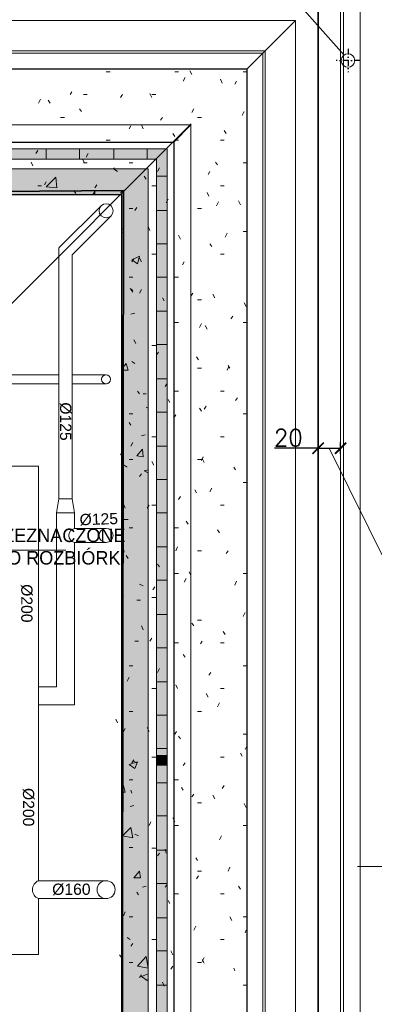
# Model space of a CAD drawing. Header units: millimetres. Extents: x -740 to 33545, y -26688 to 22494.
# Tile 65 of 256: x 11617 to 11932, y 6832 to 7709. Entities that reach past the tile are written whole.
import ezdxf
from ezdxf.lldxf.tags import DXFTag

# ---------------------------------------------------------------- set-up
doc = ezdxf.new("R2010")
doc.units = ezdxf.units.MM
doc.header["$MEASUREMENT"] = 0
for name, pattern in [('AUSGEZOGEN', [0]), ('CENTERX2', [101.6, 63.5, -12.7, 12.7, -12.7]), ('STRICHPUNKTX2', [2, 1, -0.5, 0, -0.5])]:
    doc.linetypes.add(name, pattern=pattern)
doc.layers.get('Defpoints').update_dxf_attribs({"color": 252})
doc.layers.add('_B___I__', color=252, linetype='AUSGEZOGEN')
doc.layers.add('_IS_EKO_Opis_Wentylacja', color=7, linetype='CENTERX2')
for name, color, linetype, lineweight in [('_IS_Nawiew', 5, 'Continuous', 20), ('_IS_WYCIAG_TOALETY', 6, 'Continuous', 20), ('_IS_Wywiew', 1, 'Continuous', 20), ('A_izolacja', 252, 'Continuous', 9), ('A_l.przerywana', 252, 'ICAD_ISO03W100', 9), ('A_l.widokowa', 252, 'Continuous', 18), ('A_wymiarowanie', 252, 'Continuous', 9), ('l. przerywana', 252, 'ICAD_ISO03W100', 9), ('l.przerywana', 252, 'ICAD_ISO03W100', 5), ('Nowe_820-G Rysunki Obrazki_Nr_pióra__1', 252, 'Continuous', 13), ('Nowe_820-G Rysunki Obrazki_Nr_pióra__101', 252, 'Continuous', 5), ('Nowe_820-G Rysunki Obrazki_Nr_pióra__19', 252, 'Continuous', 0), ('Nowe_820-G Rysunki Obrazki_Nr_pióra__22', 252, 'Continuous', 25), ('wymiarowanie', 252, 'Continuous', 9)]:
    doc.layers.add(name, color=color, linetype=linetype, lineweight=lineweight)
doc.styles.add('Arial', font='arial.ttf')
doc.styles.add('styl1', font='arial.ttf', dxfattribs={"height": 15})
doc.styles.add('styl2', font='simplex.shx')
tags = doc.linetypes.add('ICAD_ISO03W100', pattern=[30, 12, -18]).pattern_tags.tags
tags[6:7] = [DXFTag(74, 4), DXFTag(75, 0), DXFTag(340, '0'), DXFTag(46, 1.0), DXFTag(50, 0.0), DXFTag(44, 0.0), DXFTag(45, 0.0)]
tags[4:5] = [DXFTag(74, 4), DXFTag(75, 0), DXFTag(340, '0'), DXFTag(46, 1.0), DXFTag(50, 0.0), DXFTag(44, 0.0), DXFTag(45, 0.0)]
doc.dimstyles.new('Kopia I_1.100', dxfattribs={"dimtxt": 15, "dimasz": 10, "dimexe": 5, "dimexo": 1, "dimgap": 1.5, "dimtad": 1, "dimdec": 1, "dimrnd": 0.5, "dimtxsty": 'styl2', "dimblk": 'ARCHTICK', "dimcen": 5, "dimadec": 0, "dimazin": 0, "dimtfac": 1, "dimtdec": 1, "dimtmove": 0, "dimatfit": 3, "dimldrblk": 'ARCHTICK', "dimfxl": 0, "dimarcsym": 0})

# ---------------------------------------------------------------- blocks, each defined once
blk = doc.blocks.new('_ArchTick')
at = {"color": 0, "linetype": 'ByBlock', "const_width": 0.15}
blk.add_lwpolyline([(-0.5, -0.5), (0.5, 0.5)], dxfattribs=at)
blk = doc.blocks.new('*D1884')
at = {"layer": 'Defpoints', "color": 0}
for p in [(11902.33, 7327.06), (11882.33, 7299.55), (11902.33, 7301.49)]:
    blk.add_point(p, dxfattribs=at)
at = {"layer": 'wymiarowanie', "color": 0, "lineweight": -2}
for p, q in [((11882.33, 7322.06), (11882.33, 7332.06)), ((11902.33, 7322.06), (11902.33, 7332.06)), ((11882.33, 7327.06), (11843.5, 7327.06)), ((11882.33, 7327.06), (11902.33, 7327.06))]:
    blk.add_line(p, q, dxfattribs=at)
at = {"layer": 'wymiarowanie', "color": 0, "lineweight": -2, "xscale": 10, "yscale": 10, "zscale": 10, "rotation": 180}
blk.add_blockref('_ArchTick', (11882.33, 7327.06), dxfattribs=at)
at = {"layer": 'wymiarowanie', "color": 0, "lineweight": -2, "xscale": 10, "yscale": 10, "zscale": 10}
blk.add_blockref('_ArchTick', (11902.33, 7327.06), dxfattribs=at)
at = {"layer": 'wymiarowanie', "color": 0, "insert": (11855.92, 7336.44), "char_height": 15, "attachment_point": 5, "style": 'styl2'}
blk.add_mtext('20', dxfattribs=at)

msp = doc.modelspace()

# ---------------------------------------------------------------- hatches: boundary and pattern name
at = {"layer": 'Nowe_820-G Rysunki Obrazki_Nr_pióra__1', "linetype": 'Continuous', "lineweight": 0}
for points in [[(11220.55, 7584.58), (11748.03, 7584.58), (11748.03, 7593.89), (11220.55, 7593.89)], [(11738.71, 7053.72), (11748.03, 7053.72), (11748.03, 7584.58), (11738.71, 7584.58)], [(11238.33, 7553.25), (11731.09, 7553.25), (11731.09, 7576.11), (11238.33, 7576.11)], [(11707.39, 7036.78), (11731.09, 7036.78), (11731.09, 7553.25), (11707.39, 7553.25)], [(11738.71, 7044.4), (11748.03, 7044.4), (11748.03, 7053.72), (11738.71, 7053.72)], [(11738.71, 6196.89), (11748.03, 6196.89), (11748.03, 7044.4), (11738.71, 7044.4)], [(11707.39, 7013.08), (11731.09, 7013.08), (11731.09, 7036.78), (11707.39, 7036.78)], [(11707.39, 6228.22), (11731.09, 6228.22), (11731.09, 7013.08), (11707.39, 7013.08)]]:
    msp.add_hatch(color=256, dxfattribs=at).paths.add_polyline_path(points)

# ---------------------------------------------------------------- linework, layer by layer
at = {"layer": '_B___I__', "linetype": 'STRICHPUNKTX2', "ltscale": 5}
for p, q in [((11908.98, 7682.95), (11908.98, 7661.95)), ((11919.48, 7672.45), (11898.48, 7672.45))]:
    msp.add_line(p, q, dxfattribs=at)
at = {"layer": '_IS_Nawiew'}
for p, q in [((11418.68, 7311.02), (11633.61, 7311.02)), ((11633.61, 7311.02), (11633.67, 6941.91)), ((11693.73, 6941.91), (11633.61, 6941.91)), ((11693.73, 6925.91), (11633.55, 6925.91)), ((11633.55, 6925.91), (11633.64, 6876.18)), ((10266.33, 6876.15), (11633.64, 6876.18))]:
    msp.add_line(p, q, dxfattribs=at)
msp.add_circle((11693.73, 6933.91), 8, dxfattribs=at)
msp.add_arc((11636.9, 6933.9), 8.66, 112.31295, 247.26059, dxfattribs=at)
at = {"layer": '_IS_WYCIAG_TOALETY', "color": 6}
for p, q in [((11689.6, 7543.28), (11651.79, 7505.47)), ((11698.15, 7534.17), (11663.5, 7499.5)), ((11651.73, 7282.17), (11651.73, 7505.41)), ((11663.5, 7499.5), (11663.5, 7282.17)), ((11649.61, 7269.67), (11651.73, 7282.17)), ((11663.5, 7282.17), (11651.73, 7282.17)), ((11665.61, 7269.67), (11663.5, 7282.17)), ((11649.61, 7269.67), (11649.61, 7114.63)), ((11665.61, 7269.67), (11649.61, 7269.67)), ((11665.61, 7269.67), (11665.57, 7255.69)), ((11665.61, 7243.19), (11665.61, 7098.63)), ((11649.61, 7114.63), (11633.61, 7114.63)), ((11665.61, 7098.63), (11633.61, 7098.63))]:
    msp.add_line(p, q, dxfattribs=at)
at = {"layer": '_IS_WYCIAG_TOALETY'}
for p, q in [((11693.69, 7255.69), (11665.57, 7255.69)), ((11693.73, 7243.19), (11665.61, 7243.19))]:
    msp.add_line(p, q, dxfattribs=at)
for centre in [(11693.73, 7538.59), (11693.73, 7249.44)]:
    msp.add_circle(centre, 6.25, dxfattribs=at)
msp.add_arc((11666.94, 7249.44), 6.39, 102.42267, 258.00541, dxfattribs=at)
at = {"layer": '_IS_Wywiew'}
for p, q in [((11651.73, 7392.49), (11413.34, 7392.49)), ((11693.73, 7392.49), (11663.5, 7392.49)), ((11651.73, 7384.5), (11414.13, 7384.5)), ((11694.1, 7384.5), (11663.5, 7384.5))]:
    msp.add_line(p, q, dxfattribs=at)
msp.add_circle((11693.73, 7388.49), 4, dxfattribs=at)
at = {"layer": 'A_izolacja', "lineweight": 35}
msp.add_lwpolyline([(11099.16, 6228.22), (11707.39, 6228.22), (11709.08, 7556.64), (11261.19, 7553.25), (11261.19, 7013.08), (11169.43, 7013.08)], dxfattribs=at)
at = {"layer": 'A_l.przerywana', "lineweight": 35}
msp.add_lwpolyline([(8847.19, 7722.4), (8847.19, 6053.28), (11882.33, 6053.28), (11882.33, 7728.19), (11086.25, 7728.19), (11086.25, 7188.02), (9643.26, 7188.02), (9643.26, 7722.4)], close=True, dxfattribs=at)
at = {"layer": 'A_l.przerywana', "linetype": 'ICAD_ISO03W100', "lineweight": 13}
for points in [[(11862.33, 7708.19), (11149.43, 7708.19)], [(11819.15, 7665.01), (11862.33, 7708.19)], [(11862.33, 7665.01), (11862.33, 7708.19)], [(11819.15, 7665.01), (11149.43, 7665.01)], [(11819.15, 7665.01), (11149.43, 7665.01)], [(11819.15, 6116.46), (11819.15, 7665.01)], [(11862.33, 6073.28), (11862.33, 7665.01)]]:
    msp.add_lwpolyline(points, dxfattribs=at)
at = {"layer": 'A_l.widokowa'}
for points in [[(8809.69, 7759.9), (8809.69, 6015.78), (11919.83, 6015.78), (11919.83, 7765.69), (11048.75, 7765.69), (11048.75, 7225.52), (9680.76, 7225.52), (9680.76, 7759.9)], [(8824.69, 7744.9), (8824.69, 6030.78), (11904.83, 6030.78), (11904.83, 7750.69), (11063.75, 7750.69), (11063.75, 7210.52), (9665.76, 7210.52), (9665.76, 7744.9)], [(8827.19, 7742.4), (8827.19, 6033.28), (11902.33, 6033.28), (11902.33, 7748.19), (11066.25, 7748.19), (11066.25, 7208.02), (9663.26, 7208.02), (9663.26, 7742.4)], [(8894.25, 7675.33), (8894.25, 6100.34), (11835.26, 6100.34), (11835.26, 7681.13), (11133.32, 7681.13), (11133.32, 7140.95), (9596.19, 7140.95), (9596.19, 7675.33)], [(8896.25, 7673.33), (8896.25, 6102.34), (11833.26, 6102.34), (11833.26, 7679.13), (11135.32, 7679.13), (11135.32, 7138.95), (9594.19, 7138.95), (9594.19, 7673.33)]]:
    msp.add_lwpolyline(points, close=True, dxfattribs=at)
at = {"layer": 'A_wymiarowanie'}
msp.add_line((11657.93, 7236.42), (11468.45, 7236.42), dxfattribs=at)
at = {"layer": 'l. przerywana', "ltscale": 0.2}
msp.add_circle((11908.98, 7672.45), 6, dxfattribs=at)
at = {"layer": 'l.przerywana'}
msp.add_line((11485.33, 7331.19), (11769.34, 7616.06), dxfattribs=at)
msp.add_lwpolyline([(9904.19, 7702.4), (8867.19, 7702.4), (8867.19, 6073.28), (11862.33, 6073.28), (11862.33, 7708.19), (11106.25, 7708.19), (11106.25, 7168.02), (9904.19, 7168.02), (9904.19, 7702.4), (8867.19, 7702.4)], dxfattribs=at)
msp.add_lwpolyline([(9904.19, 7702.4), (8867.19, 7702.4), (8867.19, 6073.28), (11862.33, 6073.28), (11862.33, 7708.19), (11106.25, 7708.19), (11106.25, 7168.02), (9904.19, 7168.02), (9904.19, 7702.4), (8867.19, 7702.4)], dxfattribs=at)
msp.add_lwpolyline([(8910.51, 7659.07), (8910.51, 6116.61), (11819, 6116.61), (11819, 7664.86), (11149.58, 7664.86), (11149.58, 7124.69), (9860.86, 7124.69), (9860.86, 7659.07)], close=True, dxfattribs=at)
at = {"layer": 'Nowe_820-G Rysunki Obrazki_Nr_pióra__101', "linetype": 'Continuous', "lineweight": 5}
for points in [[(11769.19, 7615.06), (11199.39, 7615.06)], [(11753.95, 7599.82), (11769.19, 7615.06)], [(11769.19, 6166.41), (11769.19, 7615.06)], [(11220.55, 7593.89), (11748.03, 7593.89)], [(11640.5, 7584.58), (11640.5, 7593.89)], [(11670.13, 7584.58), (11670.13, 7593.89)], [(11700.61, 7584.58), (11700.61, 7593.89)], [(11730.25, 7584.58), (11730.25, 7593.89)], [(11748.03, 7593.89), (11748.03, 6187.58)], [(11230.71, 7584.58), (11738.71, 7584.58)], [(11738.71, 7584.58), (11738.71, 6196.89)], [(11238.33, 7576.11), (11731.09, 7576.11)], [(11648.97, 7576.11), (11649.81, 7576.11)], [(11700.61, 7576.11), (11704, 7573.57)], [(11731.09, 7576.11), (11731.09, 6205.36)], [(11738.71, 7569.34), (11748.03, 7569.34)], [(11640.5, 7560.02), (11648.97, 7568.49)], [(11649.81, 7559.18), (11648.97, 7568.49)], [(11640.5, 7560.02), (11649.81, 7559.18)], [(11681.99, 7553.25), (11683.68, 7555.79)], [(11683.68, 7553.25), (11683.68, 7555.79)], [(11706.54, 7554.94), (11709.08, 7556.64)], [(11738.71, 7538.86), (11748.03, 7538.86)], [(11707.39, 7521.92), (11708.23, 7522.77)], [(11707.39, 7518.54), (11708.23, 7519.38)], [(11738.71, 7509.22), (11748.03, 7509.22)], [(11716.7, 7494.83), (11723.47, 7498.22)], [(11716.7, 7494.83), (11721.78, 7491.44)], [(11721.78, 7491.44), (11723.47, 7498.22)], [(11738.71, 7479.59), (11748.03, 7479.59)], [(11715.01, 7469.43), (11717.55, 7467.74)], [(11715.85, 7446.57), (11719.24, 7447.42)], [(11738.71, 7449.11), (11748.03, 7449.11)], [(11738.71, 7419.48), (11748.03, 7419.48)], [(11707.39, 7397.46), (11711.62, 7402.54)], [(11713.31, 7396.62), (11711.62, 7402.54)], [(11716.7, 7404.24), (11719.24, 7402.54)], [(11707.39, 7396.62), (11713.31, 7396.62)], [(11738.71, 7389), (11748.03, 7389)], [(11726.86, 7375.45), (11729.4, 7375.45)], [(11729.4, 7363.6), (11731.09, 7362.75)], [(11738.71, 7359.36), (11748.03, 7359.36)], [(11725.17, 7338.2), (11728.55, 7339.04)], [(11720.93, 7320.42), (11726.01, 7326.34)], [(11726.86, 7319.57), (11726.01, 7326.34)], [(11738.71, 7328.88), (11748.03, 7328.88)], [(11720.93, 7320.42), (11726.86, 7319.57)], [(11709.93, 7311.95), (11712.47, 7310.26)], [(11727.71, 7306.87), (11731.09, 7307.72)], [(11727.71, 7306.87), (11731.09, 7305.18)], [(11738.71, 7299.25), (11748.03, 7299.25)], [(11709.93, 7263.69), (11713.31, 7263.69)], [(11738.71, 7269.62), (11748.03, 7269.62)], [(11707.39, 7234.9), (11709.93, 7235.75)], [(11708.23, 7229.82), (11709.93, 7235.75)], [(11738.71, 7239.14), (11748.03, 7239.14)], [(11707.39, 7230.67), (11708.23, 7229.82)], [(11738.71, 7209.5), (11748.03, 7209.5)], [(11723.47, 7206.12), (11726.86, 7204.42)], [(11720.93, 7191.72), (11724.32, 7191.72)], [(11738.71, 7179.02), (11748.03, 7179.02)], [(11719.24, 7155.32), (11722.63, 7155.32)], [(11738.71, 7149.39), (11748.03, 7149.39)], [(11738.71, 7118.91), (11748.03, 7118.91)], [(11707.39, 7087.58), (11708.23, 7087.58)], [(11738.71, 7089.28), (11748.03, 7089.28)], [(11707.39, 7079.96), (11708.23, 7079.96)], [(11738.71, 7059.64), (11748.03, 7059.64)], [(11714.16, 7045.25), (11721.78, 7047.79)], [(11714.16, 7045.25), (11719.24, 7041.86)], [(11717.55, 7048.64), (11720.93, 7046.94)], [(11719.24, 7041.86), (11721.78, 7047.79)], [(11707.39, 7024.93), (11709.08, 7026.62)], [(11710.77, 7020.7), (11709.08, 7026.62)], [(11738.71, 7029.16), (11748.03, 7029.16)], [(11707.39, 7020.7), (11710.77, 7020.7)], [(11715.01, 7008), (11718.39, 7008.84)], [(11738.71, 6999.53), (11748.03, 6999.53)], [(11708.23, 6981.75), (11715.85, 6989.37)], [(11708.23, 6981.75), (11717.55, 6980.06)], [(11717.55, 6980.06), (11715.85, 6989.37)], [(11719.24, 6983.44), (11722.63, 6981.75)], [(11714.16, 6971.59), (11717.55, 6971.59)], [(11738.71, 6969.05), (11748.03, 6969.05)], [(11718.39, 6944.5), (11723.47, 6950.42)], [(11724.32, 6944.5), (11723.47, 6950.42)], [(11718.39, 6944.5), (11724.32, 6944.5)], [(11738.71, 6939.42), (11748.03, 6939.42)], [(11726.01, 6936.03), (11729.4, 6936.88)], [(11738.71, 6908.94), (11748.03, 6908.94)], [(11712.47, 6891.16), (11715.01, 6889.46)], [(11738.71, 6879.3), (11748.03, 6879.3)], [(11721.78, 6865.76), (11729.4, 6874.22)], [(11731.09, 6864.06), (11729.4, 6874.22)], [(11721.78, 6865.76), (11731.09, 6864.06)], [(11725.17, 6856.44), (11731.09, 6858.98)], [(11725.17, 6856.44), (11730.25, 6853.06)], [(11730.25, 6853.06), (11731.09, 6853.9)], [(11738.71, 6848.82), (11748.03, 6848.82)]]:
    msp.add_lwpolyline(points, dxfattribs=at)
at = {"layer": 'Nowe_820-G Rysunki Obrazki_Nr_pióra__19', "linetype": 'Continuous', "lineweight": 0}
for points in [[(11693.84, 7662.47), (11697.23, 7662.47)], [(11754.8, 7662.47), (11758.19, 7662.47)], [(11764.11, 7657.39), (11762.42, 7654)], [(11770.04, 7659.93), (11768.35, 7663.32)], [(11815.76, 7662.47), (11819.15, 7662.47)], [(11797.13, 7652.31), (11795.44, 7655.7)], [(11809.83, 7654), (11808.14, 7651.46)], [(11663.36, 7644.69), (11661.67, 7642.15)], [(11673.52, 7642.15), (11676.91, 7642.15)], [(11708.23, 7642.15), (11706.54, 7639.61)], [(11734.48, 7639.61), (11732.79, 7643)], [(11734.48, 7642.15), (11737.87, 7642.15)], [(11635.42, 7637.92), (11633.73, 7634.53)], [(11643.89, 7634.53), (11642.19, 7637.07)], [(11653.2, 7621.83), (11656.59, 7621.83)], [(11671.83, 7626.91), (11670.13, 7629.45)], [(11743.79, 7621.83), (11742.1, 7619.29)], [(11771.73, 7629.45), (11770.04, 7626.06)], [(11775.12, 7621.83), (11778.51, 7621.83)], [(11816.61, 7626.91), (11814.91, 7623.52)], [(11715.85, 7614.21), (11714.16, 7611.67)], [(11726.86, 7611.67), (11725.17, 7615.06)], [(11754.8, 7604.9), (11753.11, 7607.44)], [(11800.52, 7607.44), (11798.83, 7609.98)], [(11693.84, 7601.51), (11697.23, 7601.51)], [(11754.8, 7601.51), (11758.19, 7601.51)], [(11795.44, 7601.51), (11798.83, 7601.51)], [(11632.88, 7592.2), (11631.19, 7589.66)], [(11677.75, 7589.66), (11676.06, 7586.27)], [(11628.65, 7578.65), (11626.95, 7582.04)], [(11674.37, 7581.19), (11672.67, 7584.58)], [(11673.52, 7581.19), (11676.91, 7581.19)], [(11714.16, 7581.19), (11717.55, 7581.19)], [(11792.9, 7579.5), (11791.21, 7582.04)], [(11815.76, 7581.19), (11819.15, 7581.19)], [(11702.31, 7574.42), (11700.61, 7576.96)], [(11729.4, 7566.8), (11727.71, 7569.34)], [(11741.25, 7576.96), (11739.56, 7573.57)], [(11786.13, 7573.57), (11784.43, 7571.03)], [(11632.88, 7560.87), (11636.27, 7560.87)], [(11640.5, 7564.26), (11638.81, 7561.72)], [(11685.37, 7561.72), (11683.68, 7559.18)], [(11734.48, 7560.87), (11737.87, 7560.87)], [(11795.44, 7560.87), (11798.83, 7560.87)], [(11666.75, 7554.1), (11665.05, 7556.64)], [(11785.28, 7551.56), (11783.59, 7554.94)], [(11748.87, 7549.02), (11747.18, 7545.63)], [(11793.75, 7546.48), (11792.05, 7543.09)], [(11813.22, 7543.94), (11811.53, 7547.32)], [(11714.16, 7540.55), (11717.55, 7540.55)], [(11720.93, 7541.4), (11719.24, 7538.86)], [(11775.12, 7540.55), (11778.51, 7540.55)], [(11732.79, 7521.08), (11731.09, 7524.46)], [(11759.88, 7513.46), (11758.19, 7516.84)], [(11801.37, 7518.54), (11799.67, 7515.15)], [(11815.76, 7520.23), (11819.15, 7520.23)], [(11787.82, 7506.68), (11786.13, 7509.22)], [(11734.48, 7499.91), (11737.87, 7499.91)], [(11795.44, 7499.91), (11798.83, 7499.91)], [(11718.39, 7495.68), (11716.7, 7493.14)], [(11725.17, 7493.14), (11723.47, 7496.52)], [(11763.27, 7493.14), (11761.57, 7490.6)], [(11714.16, 7479.59), (11717.55, 7479.59)], [(11754.8, 7479.59), (11758.19, 7479.59)], [(11717.55, 7466.04), (11715.85, 7468.58)], [(11725.17, 7468.58), (11723.47, 7465.2)], [(11770.89, 7465.2), (11769.19, 7462.66)], [(11790.36, 7460.96), (11788.67, 7464.35)], [(11745.49, 7458.42), (11743.79, 7460.96)], [(11775.12, 7459.27), (11778.51, 7459.27)], [(11818.3, 7453.34), (11816.61, 7456.73)], [(11754.8, 7438.95), (11758.19, 7438.95)], [(11778.51, 7438.1), (11776.81, 7434.72)], [(11806.45, 7444.88), (11804.75, 7442.34)], [(11815.76, 7438.95), (11819.15, 7438.95)], [(11783.59, 7433.02), (11781.89, 7436.41)], [(11720.09, 7420.32), (11718.39, 7423.71)], [(11734.48, 7418.63), (11737.87, 7418.63)], [(11740.41, 7412.7), (11738.71, 7410.16)], [(11775.97, 7405.93), (11774.27, 7408.47)], [(11775.12, 7398.31), (11778.51, 7398.31)], [(11803.06, 7400), (11801.37, 7396.62)], [(11803.91, 7398.31), (11802.21, 7400.85)], [(11748.03, 7384.76), (11746.33, 7382.22)], [(11723.47, 7375.45), (11721.78, 7377.99)], [(11754.8, 7377.99), (11758.19, 7377.99)], [(11795.44, 7377.99), (11798.83, 7377.99)], [(11750.57, 7367.83), (11748.87, 7370.37)], [(11810.68, 7372.06), (11808.99, 7369.52)], [(11778.51, 7360.21), (11776.81, 7362.75)], [(11782.74, 7364.44), (11781.05, 7361.9)], [(11714.16, 7357.67), (11717.55, 7357.67)], [(11715.85, 7347.51), (11714.16, 7350.05)], [(11755.65, 7356.82), (11753.95, 7354.28)], [(11815.76, 7357.67), (11819.15, 7357.67)], [(11717.55, 7332.27), (11715.85, 7328.88)], [(11734.48, 7337.35), (11737.87, 7337.35)], [(11795.44, 7337.35), (11798.83, 7337.35)], [(11708.23, 7319.57), (11706.54, 7322.11)], [(11714.16, 7317.03), (11717.55, 7317.03)], [(11736.17, 7311.95), (11734.48, 7315.34)], [(11775.12, 7317.03), (11778.51, 7317.03)], [(11780.2, 7319.57), (11778.51, 7316.18)], [(11781.05, 7314.49), (11779.35, 7317.88)], [(11808.99, 7307.72), (11807.29, 7310.26)], [(11725.17, 7304.33), (11723.47, 7301.79)], [(11774.27, 7287.4), (11772.58, 7289.94)], [(11787.82, 7291.63), (11786.13, 7288.24)], [(11815.76, 7296.71), (11819.15, 7296.71)], [(11759.88, 7284.01), (11758.19, 7281.47)], [(11710.77, 7273.85), (11709.08, 7277.24)], [(11731.94, 7276.39), (11730.25, 7273.85)], [(11734.48, 7276.39), (11737.87, 7276.39)], [(11795.44, 7276.39), (11798.83, 7276.39)], [(11766.65, 7259.46), (11764.96, 7262)], [(11714.16, 7256.07), (11717.55, 7256.07)], [(11754.8, 7256.07), (11758.19, 7256.07)], [(11794.59, 7251.84), (11792.9, 7254.38)], [(11757.34, 7239.14), (11755.65, 7235.75)], [(11775.12, 7235.75), (11778.51, 7235.75)], [(11802.21, 7235.75), (11800.52, 7233.21)], [(11713.31, 7228.98), (11711.62, 7231.52)], [(11741.25, 7221.36), (11739.56, 7223.9)], [(11754.8, 7215.43), (11758.19, 7215.43)], [(11764.96, 7211.2), (11763.27, 7207.81)], [(11769.19, 7213.74), (11767.5, 7217.12)], [(11815.76, 7215.43), (11819.15, 7215.43)], [(11737.02, 7203.58), (11735.33, 7201.04)], [(11809.83, 7208.66), (11808.14, 7205.27)], [(11709.08, 7195.96), (11707.39, 7193.42)], [(11734.48, 7194.26), (11737.87, 7194.26)], [(11817.45, 7180.72), (11815.76, 7177.33)], [(11726.86, 7165.48), (11725.17, 7168.86)], [(11771.73, 7168.86), (11770.04, 7171.4)], [(11775.12, 7173.94), (11778.51, 7173.94)], [(11734.48, 7157.86), (11732.79, 7155.32)], [(11799.67, 7161.24), (11797.98, 7163.78)], [(11754.8, 7153.62), (11758.19, 7153.62)], [(11779.35, 7155.32), (11777.66, 7152.78)], [(11795.44, 7153.62), (11798.83, 7153.62)], [(11764.11, 7140.92), (11762.42, 7143.46)], [(11714.16, 7133.3), (11717.55, 7133.3)], [(11741.25, 7130.76), (11739.56, 7127.38)], [(11815.76, 7133.3), (11819.15, 7133.3)], [(11714.16, 7123.14), (11712.47, 7119.76)], [(11786.97, 7127.38), (11785.28, 7124.84)], [(11734.48, 7112.98), (11737.87, 7112.98)], [(11757.34, 7112.98), (11755.65, 7116.37)], [(11795.44, 7112.98), (11798.83, 7112.98)], [(11784.43, 7105.36), (11782.74, 7108.75)], [(11794.59, 7100.28), (11792.9, 7096.9)], [(11714.16, 7092.66), (11717.55, 7092.66)], [(11775.12, 7092.66), (11778.51, 7092.66)], [(11704, 7082.5), (11702.31, 7085.89)], [(11731.94, 7074.88), (11730.25, 7078.27)], [(11710.77, 7077.42), (11709.08, 7074.88)], [(11756.49, 7074.88), (11754.8, 7072.34)], [(11759.88, 7068.11), (11758.19, 7070.65)], [(11815.76, 7072.34), (11819.15, 7072.34)], [(11819.15, 7062.18), (11817.45, 7058.8)], [(11734.48, 7052.02), (11737.87, 7052.02)], [(11795.44, 7052.02), (11798.83, 7052.02)], [(11814.91, 7052.87), (11813.22, 7055.41)], [(11718.39, 7049.48), (11716.7, 7046.94)], [(11764.11, 7046.94), (11762.42, 7044.4)], [(11714.16, 7031.7), (11717.55, 7031.7)], [(11754.8, 7031.7), (11758.19, 7031.7)], [(11798.83, 7026.62), (11797.13, 7024.08)], [(11716.7, 7019.85), (11715.85, 7022.39)], [(11762.42, 7022.39), (11760.73, 7024.93)], [(11771.73, 7019), (11770.04, 7016.46)], [(11790.36, 7014.77), (11788.67, 7018.16)], [(11775.12, 7011.38), (11778.51, 7011.38)], [(11818.3, 7007.15), (11816.61, 7010.54)], [(11733.63, 6994.45), (11731.94, 6991.06)], [(11754.8, 6994.45), (11753.11, 6997.84)], [(11754.8, 6991.06), (11758.19, 6991.06)], [(11815.76, 6991.06), (11819.15, 6991.06)], [(11796.29, 6981.75), (11794.59, 6978.36)], [(11734.48, 6970.74), (11737.87, 6970.74)], [(11741.25, 6966.51), (11739.56, 6963.97)], [(11747.18, 6966.51), (11746.33, 6969.9)], [(11819.15, 6963.97), (11819.15, 6964.82)], [(11775.12, 6959.74), (11773.43, 6962.28)], [(11775.97, 6946.19), (11774.27, 6943.65)], [(11775.12, 6950.42), (11778.51, 6950.42)], [(11803.91, 6953.81), (11802.21, 6950.42)], [(11748.03, 6938.57), (11746.33, 6936.03)], [(11722.63, 6929.26), (11720.93, 6931.8)], [(11754.8, 6930.1), (11758.19, 6930.1)], [(11795.44, 6930.1), (11798.83, 6930.1)], [(11813.22, 6934.34), (11811.53, 6936.88)], [(11750.57, 6921.64), (11748.87, 6924.18)], [(11710.77, 6914.02), (11709.08, 6910.63)], [(11714.16, 6909.78), (11717.55, 6909.78)], [(11805.6, 6906.4), (11803.91, 6909.78)], [(11815.76, 6909.78), (11819.15, 6909.78)], [(11773.43, 6901.32), (11771.73, 6897.93)], [(11818.3, 6897.93), (11817.45, 6895.39)], [(11717.55, 6886.08), (11715.85, 6883.54)], [(11734.48, 6889.46), (11737.87, 6889.46)], [(11795.44, 6889.46), (11798.83, 6889.46)], [(11753.11, 6875.92), (11751.41, 6879.3)], [(11707.39, 6873.38), (11705.69, 6875.92)], [(11714.16, 6869.14), (11717.55, 6869.14)], [(11775.12, 6869.14), (11778.51, 6869.14)], [(11781.05, 6873.38), (11779.35, 6869.99)], [(11781.05, 6868.3), (11779.35, 6871.68)], [(11753.11, 6865.76), (11751.41, 6863.22)], [(11808.14, 6861.52), (11807.29, 6864.06)], [(11725.17, 6858.14), (11723.47, 6855.6)], [(11745.49, 6847.98), (11743.79, 6851.36)], [(11815.76, 6848.82), (11819.15, 6848.82)]]:
    msp.add_lwpolyline(points, dxfattribs=at)
at = {"layer": 'Nowe_820-G Rysunki Obrazki_Nr_pióra__22', "linetype": 'Continuous', "lineweight": 25}
for points in [[(11214.63, 7599.82), (11753.95, 7599.82)], [(11753.95, 7599.82), (11753.95, 6181.65)], [(11261.19, 7553.25), (11707.39, 7553.25)], [(11707.39, 7553.25), (11707.39, 6228.22)]]:
    msp.add_lwpolyline(points, dxfattribs=at)
at = {"layer": 'wymiarowanie'}
for p, q in [((11773.83, 7825.9), (11905.48, 7677.33)), ((11944.88, 7220.45), (11892.33, 7327.06)), ((11972.5, 6954.53), (11917.4, 6954.53))]:
    msp.add_line(p, q, dxfattribs=at)

# ---------------------------------------------------------------- texts
at = {"layer": '_IS_EKO_Opis_Wentylacja', "char_height": 10, "width": 108.1234, "attachment_point": 1, "style": 'Arial'}
for s, insert, rotation in [('%%C125', (11662.76, 7368.01), 270), ('%%C125', (11669.97, 7268.44), 1.86585), ('%%c200\\P', (11628.24, 7206.02), 270), ('%%c200\\P', (11629.75, 7024.46), 270)]:
    msp.add_mtext(s, dxfattribs=dict(at, insert=insert, rotation=rotation))
at = {"layer": '_IS_EKO_Opis_Wentylacja', "insert": (11645.73, 6939.28), "char_height": 10, "width": 108.1234, "attachment_point": 1, "style": 'Arial'}
msp.add_mtext('%%C160', dxfattribs=at)
at = {"layer": 'A_wymiarowanie', "insert": (11710.93, 7255.52), "char_height": 12, "width": 223.2778, "attachment_point": 3, "style": 'styl1'}
msp.add_mtext('{\\fCentury Gothic|b0|i0|c238|p34;KOMINY PRZEZNACZONE }{\\fCentury Gothic|b0|i0|c238|p34;DO ROZBIÓRKI}', dxfattribs=at)

# ---------------------------------------------------------------- dimensions: what is measured, and where the dimension line sits
at = {"layer": 'wymiarowanie'}
dim = msp.add_linear_dim(base=(11902.33, 7327.06), p1=(11882.33, 7299.55), p2=(11902.33, 7301.49), dimstyle='Kopia I_1.100', override={"dimtmove": 1, "dimfxl": 5}, dxfattribs=at)
dim.commit()
dim.dimension.update_dxf_attribs({"geometry": '*D1884', "text_midpoint": (11855.92, 7327.06), "dimtype": 160})

doc.saveas('drawing.dxf')
